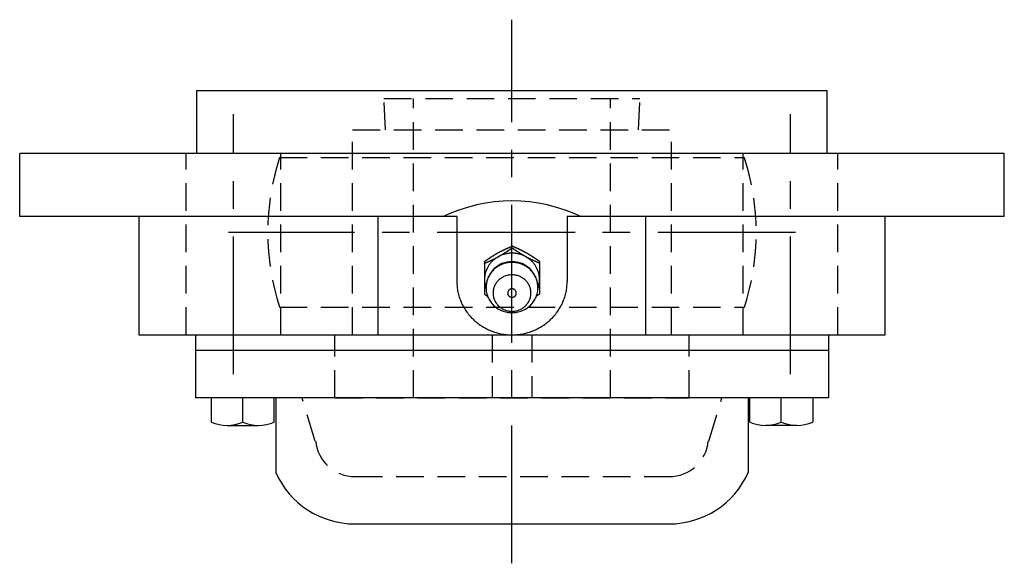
# Model space of a CAD drawing. Extents: x -67 to 156, y -68 to 157.
# Tile 9 of 9: x -62 to 63, y 88 to 157. Entities that reach past the tile are written whole.
import ezdxf

# ---------------------------------------------------------------- set-up
doc = ezdxf.new("R2010")
doc.units = 0
doc.header["$LTSCALE"] = 14
doc.linetypes.add('CENTER', pattern=[2, 1.25, -0.25, 0.25, -0.25])
doc.linetypes.add('HIDDEN', pattern=[0.375, 0.25, -0.125])
doc.layers.get('0').update_dxf_attribs({"linetype": 'CONTINUOUS'})
doc.layers.add('CENTER', color=1, linetype='CENTER')
doc.layers.add('HIDDEN', color=3, linetype='HIDDEN')

msp = doc.modelspace()

# ---------------------------------------------------------------- linework, layer by layer
for p, q in [((-40, 147.54), (40, 147.54)), ((-40, 139.54), (-40, 147.54)), ((40, 139.54), (40, 147.54)), ((62.5, 139.54), (-62.5, 139.54)), ((-62.5, 131.54), (-62.5, 139.54)), ((62.5, 131.54), (62.5, 139.54)), ((-7, 131.54), (-62.5, 131.54)), ((-47.36, 131.54), (-47.36, 116.54)), ((-17.01, 116.54), (-17.01, 131.54)), ((-7, 131.54), (-7, 123.3)), ((7, 131.54), (7, 123.3)), ((62.5, 131.54), (7, 131.54)), ((17.01, 116.54), (17.01, 131.54)), ((47.36, 116.54), (47.36, 131.54)), ((0, 127.57), (0, 127.8)), ((-3.5, 125.85), (-3.5, 121.71)), ((3.5, 125.85), (3.5, 121.71)), ((-3.5, 121.71), (-3.09, 121.43)), ((3.5, 121.71), (3.09, 121.43)), ((-47.36, 116.54), (47.36, 116.54)), ((-40.18, 116.54), (-40.18, 108.54)), ((40.18, 116.54), (40.18, 108.54)), ((40.18, 114.54), (-40.18, 114.54)), ((40.18, 108.54), (-40.18, 108.54)), ((-38.18, 108.54), (-38.18, 105.45)), ((-34.18, 105.45), (-34.18, 108.54)), ((-30.18, 105.45), (-30.18, 108.54)), ((-30, 108.54), (-30, 99.07)), ((30, 108.54), (30, 99.07)), ((30.18, 105.45), (30.18, 108.54)), ((34.18, 105.45), (34.18, 108.54)), ((38.18, 108.54), (38.18, 105.45)), ((-36.18, 105.04), (-32.18, 105.04)), ((36.18, 105.04), (32.18, 105.04)), ((-19.95, 92.54), (19.95, 92.54))]:
    msp.add_line(p, q)
for points in [[(-3.5, 125.85, 0), (-3.48, 125.87, 0), (-3.46, 125.88, 0), (-3.44, 125.89, 0), (-3.42, 125.91, 0), (-3.4, 125.92, 0), (-3.37, 125.94, 0), (-3.35, 125.95, 0), (-3.33, 125.97, 0), (-3.31, 125.98, 0), (-3.29, 125.99, 0), (-3.27, 126.01, 0), (-3.25, 126.02, 0), (-3.23, 126.04, 0), (-3.21, 126.05, 0), (-3.19, 126.07, 0), (-3.17, 126.08, 0), (-3.14, 126.09, 0), (-3.12, 126.11, 0), (-3.1, 126.12, 0), (-3.08, 126.14, 0), (-3.06, 126.15, 0), (-3.04, 126.17, 0), (-3.02, 126.18, 0), (-3, 126.19, 0), (-2.98, 126.21, 0), (-2.96, 126.22, 0), (-2.93, 126.23, 0), (-2.91, 126.25, 0), (-2.89, 126.26, 0), (-2.87, 126.28, 0), (-2.85, 126.29, 0), (-2.83, 126.31, 0), (-2.81, 126.32, 0), (-2.79, 126.33, 0), (-2.77, 126.35, 0), (-2.75, 126.36, 0), (-2.72, 126.38, 0), (-2.7, 126.39, 0), (-2.68, 126.4, 0), (-2.66, 126.42, 0), (-2.64, 126.43, 0), (-2.62, 126.44, 0), (-2.6, 126.46, 0), (-2.58, 126.47, 0), (-2.55, 126.48, 0), (-2.53, 126.5, 0), (-2.51, 126.51, 0), (-2.49, 126.53, 0), (-2.47, 126.54, 0), (-2.45, 126.55, 0), (-2.43, 126.57, 0), (-2.41, 126.58, 0), (-2.38, 126.59, 0), (-2.36, 126.61, 0), (-2.34, 126.62, 0), (-2.32, 126.63, 0), (-2.3, 126.65, 0), (-2.28, 126.66, 0), (-2.26, 126.67, 0), (-2.23, 126.69, 0), (-2.21, 126.7, 0), (-2.19, 126.71, 0), (-2.17, 126.72, 0), (-2.15, 126.74, 0), (-2.13, 126.75, 0), (-2.1, 126.76, 0), (-2.08, 126.78, 0), (-2.06, 126.79, 0), (-2.04, 126.8, 0), (-2.02, 126.81, 0), (-2, 126.83, 0), (-1.97, 126.84, 0), (-1.95, 126.85, 0), (-1.93, 126.87, 0), (-1.91, 126.88, 0), (-1.89, 126.89, 0), (-1.86, 126.9, 0), (-1.84, 126.92, 0), (-1.82, 126.93, 0), (-1.8, 126.94, 0), (-1.78, 126.95, 0), (-1.75, 126.97, 0), (-1.73, 126.98, 0), (-1.71, 126.99, 0), (-1.69, 127, 0), (-1.67, 127.01, 0), (-1.64, 127.03, 0), (-1.62, 127.04, 0), (-1.6, 127.05, 0), (-1.58, 127.06, 0), (-1.55, 127.07, 0), (-1.53, 127.08, 0), (-1.51, 127.1, 0), (-1.49, 127.11, 0), (-1.47, 127.12, 0), (-1.44, 127.13, 0), (-1.42, 127.14, 0), (-1.4, 127.15, 0), (-1.38, 127.17, 0), (-1.35, 127.18, 0), (-1.33, 127.19, 0), (-1.31, 127.2, 0), (-1.29, 127.21, 0), (-1.26, 127.22, 0), (-1.24, 127.23, 0), (-1.22, 127.24, 0), (-1.19, 127.25, 0), (-1.17, 127.27, 0), (-1.15, 127.28, 0), (-1.13, 127.29, 0), (-1.1, 127.3, 0), (-1.08, 127.31, 0), (-1.06, 127.32, 0), (-1.04, 127.33, 0), (-1.01, 127.34, 0), (-0.99, 127.35, 0), (-0.97, 127.36, 0), (-0.94, 127.38, 0), (-0.92, 127.39, 0), (-0.9, 127.4, 0), (-0.88, 127.41, 0), (-0.85, 127.42, 0), (-0.83, 127.43, 0), (-0.81, 127.44, 0), (-0.78, 127.45, 0), (-0.76, 127.46, 0), (-0.74, 127.47, 0), (-0.72, 127.48, 0), (-0.69, 127.49, 0), (-0.67, 127.5, 0), (-0.65, 127.51, 0), (-0.62, 127.52, 0), (-0.6, 127.53, 0), (-0.58, 127.55, 0), (-0.55, 127.56, 0), (-0.53, 127.57, 0), (-0.51, 127.58, 0), (-0.49, 127.59, 0), (-0.46, 127.6, 0), (-0.44, 127.61, 0), (-0.42, 127.62, 0), (-0.39, 127.63, 0), (-0.37, 127.64, 0), (-0.35, 127.65, 0), (-0.32, 127.66, 0), (-0.3, 127.67, 0), (-0.28, 127.68, 0), (-0.25, 127.69, 0), (-0.23, 127.7, 0), (-0.21, 127.71, 0), (-0.19, 127.72, 0), (-0.16, 127.73, 0), (-0.14, 127.74, 0), (-0.12, 127.75, 0), (-0.09, 127.76, 0), (-0.07, 127.77, 0), (-0.05, 127.78, 0), (-0.02, 127.79, 0), (0, 127.8, 0)], [(-3.5, 125.61, 0), (-3.48, 125.62, 0), (-3.45, 125.64, 0), (-3.43, 125.64, 0), (-3.41, 125.66, 0), (-3.38, 125.67, 0), (-3.36, 125.68, 0), (-3.34, 125.69, 0), (-3.31, 125.7, 0), (-3.29, 125.71, 0), (-3.27, 125.72, 0), (-3.25, 125.73, 0), (-3.22, 125.74, 0), (-3.2, 125.75, 0), (-3.18, 125.76, 0), (-3.15, 125.77, 0), (-3.13, 125.78, 0), (-3.11, 125.79, 0), (-3.08, 125.8, 0), (-3.06, 125.81, 0), (-3.04, 125.82, 0), (-3.01, 125.83, 0), (-2.99, 125.84, 0), (-2.97, 125.85, 0), (-2.95, 125.86, 0), (-2.92, 125.87, 0), (-2.9, 125.88, 0), (-2.88, 125.89, 0), (-2.85, 125.9, 0), (-2.83, 125.91, 0), (-2.81, 125.92, 0), (-2.78, 125.94, 0), (-2.76, 125.95, 0), (-2.74, 125.96, 0), (-2.72, 125.97, 0), (-2.69, 125.98, 0), (-2.67, 125.99, 0), (-2.65, 126, 0), (-2.62, 126.01, 0), (-2.6, 126.02, 0), (-2.58, 126.03, 0), (-2.56, 126.04, 0), (-2.53, 126.05, 0), (-2.51, 126.06, 0), (-2.49, 126.07, 0), (-2.46, 126.08, 0), (-2.44, 126.1, 0), (-2.42, 126.11, 0), (-2.4, 126.12, 0), (-2.37, 126.13, 0), (-2.35, 126.14, 0), (-2.33, 126.15, 0), (-2.3, 126.16, 0), (-2.28, 126.17, 0), (-2.26, 126.18, 0), (-2.24, 126.2, 0), (-2.21, 126.21, 0), (-2.19, 126.22, 0), (-2.17, 126.23, 0), (-2.15, 126.24, 0), (-2.12, 126.25, 0), (-2.1, 126.26, 0), (-2.08, 126.28, 0), (-2.06, 126.29, 0), (-2.03, 126.3, 0), (-2.01, 126.31, 0), (-1.99, 126.32, 0), (-1.97, 126.33, 0), (-1.95, 126.34, 0), (-1.92, 126.36, 0), (-1.9, 126.37, 0), (-1.88, 126.38, 0), (-1.86, 126.39, 0), (-1.83, 126.4, 0), (-1.81, 126.42, 0), (-1.79, 126.43, 0), (-1.77, 126.44, 0), (-1.75, 126.45, 0), (-1.72, 126.46, 0), (-1.7, 126.48, 0), (-1.68, 126.49, 0), (-1.66, 126.5, 0), (-1.64, 126.51, 0), (-1.61, 126.53, 0), (-1.59, 126.54, 0), (-1.57, 126.55, 0), (-1.55, 126.56, 0), (-1.53, 126.58, 0), (-1.5, 126.59, 0), (-1.48, 126.6, 0), (-1.46, 126.61, 0), (-1.44, 126.63, 0), (-1.42, 126.64, 0), (-1.4, 126.65, 0), (-1.37, 126.67, 0), (-1.35, 126.68, 0), (-1.33, 126.69, 0), (-1.31, 126.7, 0), (-1.29, 126.72, 0), (-1.27, 126.73, 0), (-1.24, 126.74, 0), (-1.22, 126.76, 0), (-1.2, 126.77, 0), (-1.18, 126.78, 0), (-1.16, 126.8, 0), (-1.14, 126.81, 0), (-1.12, 126.82, 0), (-1.09, 126.84, 0), (-1.07, 126.85, 0), (-1.05, 126.86, 0), (-1.03, 126.88, 0), (-1.01, 126.89, 0), (-0.99, 126.91, 0), (-0.97, 126.92, 0), (-0.95, 126.93, 0), (-0.92, 126.95, 0), (-0.9, 126.96, 0), (-0.88, 126.97, 0), (-0.86, 126.99, 0), (-0.84, 127, 0), (-0.82, 127.02, 0), (-0.8, 127.03, 0), (-0.78, 127.04, 0), (-0.75, 127.06, 0), (-0.73, 127.07, 0), (-0.71, 127.08, 0), (-0.69, 127.1, 0), (-0.67, 127.11, 0), (-0.65, 127.13, 0), (-0.63, 127.14, 0), (-0.61, 127.15, 0), (-0.59, 127.17, 0), (-0.56, 127.18, 0), (-0.54, 127.2, 0), (-0.52, 127.21, 0), (-0.5, 127.22, 0), (-0.48, 127.24, 0), (-0.46, 127.25, 0), (-0.44, 127.27, 0), (-0.42, 127.28, 0), (-0.4, 127.3, 0), (-0.38, 127.31, 0), (-0.36, 127.32, 0), (-0.33, 127.34, 0), (-0.31, 127.35, 0), (-0.29, 127.37, 0), (-0.27, 127.38, 0), (-0.25, 127.39, 0), (-0.23, 127.41, 0), (-0.21, 127.42, 0), (-0.19, 127.44, 0), (-0.17, 127.45, 0), (-0.15, 127.47, 0), (-0.13, 127.48, 0), (-0.1, 127.5, 0), (-0.08, 127.51, 0), (-0.06, 127.52, 0), (-0.04, 127.54, 0), (-0.02, 127.55, 0), (0, 127.57, 0)], [(3.5, 125.85, 0), (3.48, 125.87, 0), (3.46, 125.88, 0), (3.44, 125.89, 0), (3.42, 125.91, 0), (3.4, 125.92, 0), (3.37, 125.94, 0), (3.35, 125.95, 0), (3.33, 125.97, 0), (3.31, 125.98, 0), (3.29, 125.99, 0), (3.27, 126.01, 0), (3.25, 126.02, 0), (3.23, 126.04, 0), (3.21, 126.05, 0), (3.19, 126.07, 0), (3.17, 126.08, 0), (3.14, 126.09, 0), (3.12, 126.11, 0), (3.1, 126.12, 0), (3.08, 126.14, 0), (3.06, 126.15, 0), (3.04, 126.17, 0), (3.02, 126.18, 0), (3, 126.19, 0), (2.98, 126.21, 0), (2.96, 126.22, 0), (2.93, 126.23, 0), (2.91, 126.25, 0), (2.89, 126.26, 0), (2.87, 126.28, 0), (2.85, 126.29, 0), (2.83, 126.31, 0), (2.81, 126.32, 0), (2.79, 126.33, 0), (2.77, 126.35, 0), (2.75, 126.36, 0), (2.72, 126.38, 0), (2.7, 126.39, 0), (2.68, 126.4, 0), (2.66, 126.42, 0), (2.64, 126.43, 0), (2.62, 126.44, 0), (2.6, 126.46, 0), (2.58, 126.47, 0), (2.55, 126.48, 0), (2.53, 126.5, 0), (2.51, 126.51, 0), (2.49, 126.53, 0), (2.47, 126.54, 0), (2.45, 126.55, 0), (2.43, 126.57, 0), (2.41, 126.58, 0), (2.38, 126.59, 0), (2.36, 126.61, 0), (2.34, 126.62, 0), (2.32, 126.63, 0), (2.3, 126.65, 0), (2.28, 126.66, 0), (2.26, 126.67, 0), (2.23, 126.69, 0), (2.21, 126.7, 0), (2.19, 126.71, 0), (2.17, 126.72, 0), (2.15, 126.74, 0), (2.13, 126.75, 0), (2.1, 126.76, 0), (2.08, 126.78, 0), (2.06, 126.79, 0), (2.04, 126.8, 0), (2.02, 126.81, 0), (2, 126.83, 0), (1.97, 126.84, 0), (1.95, 126.85, 0), (1.93, 126.87, 0), (1.91, 126.88, 0), (1.89, 126.89, 0), (1.86, 126.9, 0), (1.84, 126.92, 0), (1.82, 126.93, 0), (1.8, 126.94, 0), (1.78, 126.95, 0), (1.75, 126.97, 0), (1.73, 126.98, 0), (1.71, 126.99, 0), (1.69, 127, 0), (1.67, 127.01, 0), (1.64, 127.03, 0), (1.62, 127.04, 0), (1.6, 127.05, 0), (1.58, 127.06, 0), (1.55, 127.07, 0), (1.53, 127.08, 0), (1.51, 127.1, 0), (1.49, 127.11, 0), (1.47, 127.12, 0), (1.44, 127.13, 0), (1.42, 127.14, 0), (1.4, 127.15, 0), (1.38, 127.17, 0), (1.35, 127.18, 0), (1.33, 127.19, 0), (1.31, 127.2, 0), (1.29, 127.21, 0), (1.26, 127.22, 0), (1.24, 127.23, 0), (1.22, 127.24, 0), (1.19, 127.25, 0), (1.17, 127.27, 0), (1.15, 127.28, 0), (1.13, 127.29, 0), (1.1, 127.3, 0), (1.08, 127.31, 0), (1.06, 127.32, 0), (1.04, 127.33, 0), (1.01, 127.34, 0), (0.99, 127.35, 0), (0.97, 127.36, 0), (0.94, 127.38, 0), (0.92, 127.39, 0), (0.9, 127.4, 0), (0.88, 127.41, 0), (0.85, 127.42, 0), (0.83, 127.43, 0), (0.81, 127.44, 0), (0.78, 127.45, 0), (0.76, 127.46, 0), (0.74, 127.47, 0), (0.72, 127.48, 0), (0.69, 127.49, 0), (0.67, 127.5, 0), (0.65, 127.51, 0), (0.62, 127.52, 0), (0.6, 127.53, 0), (0.58, 127.55, 0), (0.55, 127.56, 0), (0.53, 127.57, 0), (0.51, 127.58, 0), (0.49, 127.59, 0), (0.46, 127.6, 0), (0.44, 127.61, 0), (0.42, 127.62, 0), (0.39, 127.63, 0), (0.37, 127.64, 0), (0.35, 127.65, 0), (0.32, 127.66, 0), (0.3, 127.67, 0), (0.28, 127.68, 0), (0.25, 127.69, 0), (0.23, 127.7, 0), (0.21, 127.71, 0), (0.19, 127.72, 0), (0.16, 127.73, 0), (0.14, 127.74, 0), (0.12, 127.75, 0), (0.09, 127.76, 0), (0.07, 127.77, 0), (0.05, 127.78, 0), (0.02, 127.79, 0), (0, 127.8, 0)], [(3.5, 125.61, 0), (3.48, 125.62, 0), (3.45, 125.64, 0), (3.43, 125.64, 0), (3.41, 125.66, 0), (3.38, 125.67, 0), (3.36, 125.68, 0), (3.34, 125.69, 0), (3.31, 125.7, 0), (3.29, 125.71, 0), (3.27, 125.72, 0), (3.25, 125.73, 0), (3.22, 125.74, 0), (3.2, 125.75, 0), (3.18, 125.76, 0), (3.15, 125.77, 0), (3.13, 125.78, 0), (3.11, 125.79, 0), (3.08, 125.8, 0), (3.06, 125.81, 0), (3.04, 125.82, 0), (3.01, 125.83, 0), (2.99, 125.84, 0), (2.97, 125.85, 0), (2.95, 125.86, 0), (2.92, 125.87, 0), (2.9, 125.88, 0), (2.88, 125.89, 0), (2.85, 125.9, 0), (2.83, 125.91, 0), (2.81, 125.92, 0), (2.78, 125.94, 0), (2.76, 125.95, 0), (2.74, 125.96, 0), (2.72, 125.97, 0), (2.69, 125.98, 0), (2.67, 125.99, 0), (2.65, 126, 0), (2.62, 126.01, 0), (2.6, 126.02, 0), (2.58, 126.03, 0), (2.56, 126.04, 0), (2.53, 126.05, 0), (2.51, 126.06, 0), (2.49, 126.07, 0), (2.46, 126.08, 0), (2.44, 126.1, 0), (2.42, 126.11, 0), (2.4, 126.12, 0), (2.37, 126.13, 0), (2.35, 126.14, 0), (2.33, 126.15, 0), (2.3, 126.16, 0), (2.28, 126.17, 0), (2.26, 126.18, 0), (2.24, 126.2, 0), (2.21, 126.21, 0), (2.19, 126.22, 0), (2.17, 126.23, 0), (2.15, 126.24, 0), (2.12, 126.25, 0), (2.1, 126.26, 0), (2.08, 126.28, 0), (2.06, 126.29, 0), (2.03, 126.3, 0), (2.01, 126.31, 0), (1.99, 126.32, 0), (1.97, 126.33, 0), (1.95, 126.34, 0), (1.92, 126.36, 0), (1.9, 126.37, 0), (1.88, 126.38, 0), (1.86, 126.39, 0), (1.83, 126.4, 0), (1.81, 126.42, 0), (1.79, 126.43, 0), (1.77, 126.44, 0), (1.75, 126.45, 0), (1.72, 126.46, 0), (1.7, 126.48, 0), (1.68, 126.49, 0), (1.66, 126.5, 0), (1.64, 126.51, 0), (1.61, 126.53, 0), (1.59, 126.54, 0), (1.57, 126.55, 0), (1.55, 126.56, 0), (1.53, 126.58, 0), (1.5, 126.59, 0), (1.48, 126.6, 0), (1.46, 126.61, 0), (1.44, 126.63, 0), (1.42, 126.64, 0), (1.4, 126.65, 0), (1.37, 126.67, 0), (1.35, 126.68, 0), (1.33, 126.69, 0), (1.31, 126.7, 0), (1.29, 126.72, 0), (1.27, 126.73, 0), (1.24, 126.74, 0), (1.22, 126.76, 0), (1.2, 126.77, 0), (1.18, 126.78, 0), (1.16, 126.8, 0), (1.14, 126.81, 0), (1.12, 126.82, 0), (1.09, 126.84, 0), (1.07, 126.85, 0), (1.05, 126.86, 0), (1.03, 126.88, 0), (1.01, 126.89, 0), (0.99, 126.91, 0), (0.97, 126.92, 0), (0.95, 126.93, 0), (0.92, 126.95, 0), (0.9, 126.96, 0), (0.88, 126.97, 0), (0.86, 126.99, 0), (0.84, 127, 0), (0.82, 127.02, 0), (0.8, 127.03, 0), (0.78, 127.04, 0), (0.75, 127.06, 0), (0.73, 127.07, 0), (0.71, 127.08, 0), (0.69, 127.1, 0), (0.67, 127.11, 0), (0.65, 127.13, 0), (0.63, 127.14, 0), (0.61, 127.15, 0), (0.59, 127.17, 0), (0.56, 127.18, 0), (0.54, 127.2, 0), (0.52, 127.21, 0), (0.5, 127.22, 0), (0.48, 127.24, 0), (0.46, 127.25, 0), (0.44, 127.27, 0), (0.42, 127.28, 0), (0.4, 127.3, 0), (0.38, 127.31, 0), (0.36, 127.32, 0), (0.33, 127.34, 0), (0.31, 127.35, 0), (0.29, 127.37, 0), (0.27, 127.38, 0), (0.25, 127.39, 0), (0.23, 127.41, 0), (0.21, 127.42, 0), (0.19, 127.44, 0), (0.17, 127.45, 0), (0.15, 127.47, 0), (0.13, 127.48, 0), (0.1, 127.5, 0), (0.08, 127.51, 0), (0.06, 127.52, 0), (0.04, 127.54, 0), (0.02, 127.55, 0), (0, 127.57, 0)], [(3.3, 122.39, 0), (3.33, 122.48, 0), (3.36, 122.58, 0), (3.39, 122.67, 0), (3.41, 122.77, 0), (3.43, 122.87, 0), (3.45, 122.97, 0), (3.47, 123.07, 0), (3.48, 123.17, 0), (3.49, 123.27, 0), (3.5, 123.37, 0), (3.5, 123.47, 0), (3.5, 123.58, 0), (3.5, 123.68, 0), (3.49, 123.78, 0), (3.48, 123.88, 0), (3.47, 123.98, 0), (3.45, 124.08, 0), (3.43, 124.18, 0), (3.41, 124.28, 0), (3.39, 124.38, 0), (3.36, 124.47, 0), (3.33, 124.57, 0), (3.29, 124.67, 0), (3.26, 124.76, 0), (3.22, 124.85, 0), (3.17, 124.94, 0), (3.13, 125.04, 0), (3.08, 125.13, 0), (3.03, 125.21, 0), (2.98, 125.3, 0), (2.92, 125.39, 0), (2.86, 125.47, 0), (2.8, 125.55, 0), (2.74, 125.63, 0), (2.67, 125.71, 0), (2.6, 125.79, 0), (2.53, 125.86, 0), (2.46, 125.93, 0), (2.38, 126, 0), (2.3, 126.07, 0), (2.22, 126.13, 0), (2.14, 126.2, 0), (2.06, 126.26, 0), (1.97, 126.32, 0), (1.88, 126.37, 0), (1.79, 126.42, 0), (1.7, 126.47, 0), (1.61, 126.52, 0), (1.52, 126.57, 0), (1.42, 126.61, 0), (1.33, 126.65, 0), (1.23, 126.69, 0), (1.13, 126.72, 0), (1.03, 126.75, 0), (0.93, 126.78, 0), (0.83, 126.81, 0), (0.73, 126.83, 0), (0.62, 126.85, 0), (0.52, 126.86, 0), (0.42, 126.88, 0), (0.31, 126.89, 0), (0.21, 126.9, 0), (0.1, 126.9, 0), (0, 126.9, 0), (-0.1, 126.9, 0), (-0.21, 126.9, 0), (-0.31, 126.89, 0), (-0.42, 126.88, 0), (-0.52, 126.86, 0), (-0.62, 126.85, 0), (-0.73, 126.83, 0), (-0.83, 126.81, 0), (-0.93, 126.78, 0), (-1.03, 126.75, 0), (-1.13, 126.72, 0), (-1.23, 126.69, 0), (-1.33, 126.65, 0), (-1.42, 126.61, 0), (-1.52, 126.57, 0), (-1.61, 126.52, 0), (-1.7, 126.47, 0), (-1.79, 126.42, 0), (-1.88, 126.37, 0), (-1.97, 126.32, 0), (-2.06, 126.26, 0), (-2.14, 126.2, 0), (-2.22, 126.13, 0), (-2.3, 126.07, 0), (-2.38, 126, 0), (-2.46, 125.93, 0), (-2.53, 125.86, 0), (-2.6, 125.79, 0), (-2.67, 125.71, 0), (-2.74, 125.63, 0), (-2.8, 125.55, 0), (-2.86, 125.47, 0), (-2.92, 125.39, 0), (-2.98, 125.3, 0), (-3.03, 125.21, 0), (-3.08, 125.13, 0), (-3.13, 125.04, 0), (-3.17, 124.94, 0), (-3.22, 124.85, 0), (-3.26, 124.76, 0), (-3.29, 124.67, 0), (-3.33, 124.57, 0), (-3.36, 124.47, 0), (-3.39, 124.38, 0), (-3.41, 124.28, 0), (-3.43, 124.18, 0), (-3.45, 124.08, 0), (-3.47, 123.98, 0), (-3.48, 123.88, 0), (-3.49, 123.78, 0), (-3.5, 123.68, 0), (-3.5, 123.58, 0), (-3.5, 123.47, 0), (-3.5, 123.37, 0), (-3.49, 123.27, 0), (-3.48, 123.17, 0), (-3.47, 123.07, 0), (-3.45, 122.97, 0), (-3.43, 122.87, 0), (-3.41, 122.77, 0), (-3.39, 122.67, 0), (-3.36, 122.58, 0), (-3.33, 122.48, 0), (-3.3, 122.39, 0)], [(3.3, 122.54, 0), (3.3, 122.69, 0), (3.28, 122.85, 0), (3.26, 123.01, 0), (3.24, 123.16, 0), (3.2, 123.31, 0), (3.16, 123.46, 0), (3.11, 123.61, 0), (3.05, 123.76, 0), (2.98, 123.9, 0), (2.91, 124.04, 0), (2.83, 124.18, 0), (2.74, 124.31, 0), (2.65, 124.44, 0), (2.55, 124.56, 0), (2.45, 124.68, 0), (2.33, 124.79, 0), (2.22, 124.9, 0), (2.09, 125, 0), (1.97, 125.1, 0), (1.83, 125.19, 0), (1.7, 125.27, 0), (1.56, 125.35, 0), (1.41, 125.42, 0), (1.26, 125.48, 0), (1.11, 125.54, 0), (0.96, 125.59, 0), (0.8, 125.63, 0), (0.64, 125.67, 0), (0.48, 125.69, 0), (0.32, 125.71, 0), (0.16, 125.72, 0), (0, 125.73, 0), (-0.16, 125.72, 0), (-0.32, 125.71, 0), (-0.48, 125.69, 0), (-0.64, 125.67, 0), (-0.8, 125.63, 0), (-0.96, 125.59, 0), (-1.11, 125.54, 0), (-1.26, 125.48, 0), (-1.41, 125.42, 0), (-1.56, 125.35, 0), (-1.7, 125.27, 0), (-1.83, 125.19, 0), (-1.97, 125.1, 0), (-2.09, 125, 0), (-2.22, 124.9, 0), (-2.33, 124.79, 0), (-2.45, 124.68, 0), (-2.55, 124.56, 0), (-2.65, 124.44, 0), (-2.74, 124.31, 0), (-2.83, 124.18, 0), (-2.91, 124.04, 0), (-2.98, 123.9, 0), (-3.05, 123.76, 0), (-3.11, 123.61, 0), (-3.16, 123.46, 0), (-3.2, 123.31, 0), (-3.24, 123.16, 0), (-3.26, 123.01, 0), (-3.28, 122.85, 0), (-3.3, 122.69, 0), (-3.3, 122.54, 0), (-3.3, 122.38, 0), (-3.28, 122.23, 0), (-3.26, 122.07, 0), (-3.24, 121.92, 0), (-3.2, 121.76, 0), (-3.16, 121.61, 0), (-3.11, 121.47, 0), (-3.05, 121.32, 0), (-2.98, 121.18, 0), (-2.91, 121.04, 0), (-2.83, 120.9, 0), (-2.74, 120.77, 0), (-2.65, 120.64, 0), (-2.55, 120.52, 0), (-2.45, 120.4, 0), (-2.33, 120.28, 0), (-2.22, 120.18, 0), (-2.09, 120.08, 0), (-1.97, 119.98, 0), (-1.83, 119.89, 0), (-1.7, 119.81, 0), (-1.56, 119.73, 0), (-1.41, 119.66, 0), (-1.26, 119.59, 0), (-1.11, 119.54, 0), (-0.96, 119.49, 0), (-0.8, 119.45, 0), (-0.64, 119.41, 0), (-0.48, 119.39, 0), (-0.32, 119.37, 0), (-0.16, 119.36, 0), (0, 119.35, 0), (0.16, 119.36, 0), (0.32, 119.37, 0), (0.48, 119.39, 0), (0.64, 119.41, 0), (0.8, 119.45, 0), (0.96, 119.49, 0), (1.11, 119.54, 0), (1.26, 119.59, 0), (1.41, 119.66, 0), (1.56, 119.73, 0), (1.7, 119.81, 0), (1.83, 119.89, 0), (1.97, 119.98, 0), (2.09, 120.08, 0), (2.22, 120.18, 0), (2.33, 120.28, 0), (2.45, 120.4, 0), (2.55, 120.52, 0), (2.65, 120.64, 0), (2.74, 120.77, 0), (2.83, 120.9, 0), (2.91, 121.04, 0), (2.98, 121.18, 0), (3.05, 121.32, 0), (3.11, 121.47, 0), (3.16, 121.61, 0), (3.2, 121.76, 0), (3.24, 121.92, 0), (3.26, 122.07, 0), (3.28, 122.23, 0), (3.3, 122.38, 0), (3.3, 122.54, 0)], [(2.4, 121.84, 0), (2.4, 121.95, 0), (2.39, 122.07, 0), (2.37, 122.18, 0), (2.35, 122.29, 0), (2.33, 122.4, 0), (2.3, 122.51, 0), (2.26, 122.62, 0), (2.22, 122.73, 0), (2.17, 122.83, 0), (2.12, 122.93, 0), (2.06, 123.03, 0), (2, 123.13, 0), (1.93, 123.22, 0), (1.86, 123.31, 0), (1.78, 123.4, 0), (1.7, 123.48, 0), (1.61, 123.56, 0), (1.52, 123.63, 0), (1.43, 123.7, 0), (1.33, 123.77, 0), (1.23, 123.83, 0), (1.13, 123.88, 0), (1.03, 123.94, 0), (0.92, 123.98, 0), (0.81, 124.02, 0), (0.7, 124.06, 0), (0.58, 124.09, 0), (0.47, 124.11, 0), (0.35, 124.13, 0), (0.24, 124.15, 0), (0.12, 124.16, 0), (0, 124.16, 0), (-0.12, 124.16, 0), (-0.24, 124.15, 0), (-0.35, 124.13, 0), (-0.47, 124.11, 0), (-0.58, 124.09, 0), (-0.7, 124.06, 0), (-0.81, 124.02, 0), (-0.92, 123.98, 0), (-1.03, 123.94, 0), (-1.13, 123.88, 0), (-1.23, 123.83, 0), (-1.33, 123.77, 0), (-1.43, 123.7, 0), (-1.52, 123.63, 0), (-1.61, 123.56, 0), (-1.7, 123.48, 0), (-1.78, 123.4, 0), (-1.86, 123.31, 0), (-1.93, 123.22, 0), (-2, 123.13, 0), (-2.06, 123.03, 0), (-2.12, 122.93, 0), (-2.17, 122.83, 0), (-2.22, 122.73, 0), (-2.26, 122.62, 0), (-2.3, 122.51, 0), (-2.33, 122.4, 0), (-2.35, 122.29, 0), (-2.37, 122.18, 0), (-2.39, 122.07, 0), (-2.4, 121.95, 0), (-2.4, 121.84, 0), (-2.4, 121.73, 0), (-2.39, 121.61, 0), (-2.37, 121.5, 0), (-2.35, 121.39, 0), (-2.33, 121.28, 0), (-2.3, 121.17, 0), (-2.26, 121.06, 0), (-2.22, 120.95, 0), (-2.17, 120.85, 0), (-2.12, 120.75, 0), (-2.06, 120.65, 0), (-2, 120.55, 0), (-1.93, 120.46, 0), (-1.86, 120.37, 0), (-1.78, 120.28, 0), (-1.7, 120.2, 0), (-1.61, 120.12, 0), (-1.52, 120.05, 0), (-1.43, 119.98, 0), (-1.33, 119.91, 0), (-1.23, 119.85, 0), (-1.13, 119.8, 0), (-1.03, 119.74, 0), (-0.92, 119.7, 0), (-0.81, 119.66, 0), (-0.7, 119.62, 0), (-0.58, 119.59, 0), (-0.47, 119.57, 0), (-0.35, 119.55, 0), (-0.24, 119.53, 0), (-0.12, 119.52, 0), (0, 119.52, 0), (0.12, 119.52, 0), (0.24, 119.53, 0), (0.35, 119.55, 0), (0.47, 119.57, 0), (0.58, 119.59, 0), (0.7, 119.62, 0), (0.81, 119.66, 0), (0.92, 119.7, 0), (1.03, 119.74, 0), (1.13, 119.8, 0), (1.23, 119.85, 0), (1.33, 119.91, 0), (1.43, 119.98, 0), (1.52, 120.05, 0), (1.61, 120.12, 0), (1.7, 120.2, 0), (1.78, 120.28, 0), (1.86, 120.37, 0), (1.93, 120.46, 0), (2, 120.55, 0), (2.06, 120.65, 0), (2.12, 120.75, 0), (2.17, 120.85, 0), (2.22, 120.95, 0), (2.26, 121.06, 0), (2.3, 121.17, 0), (2.33, 121.28, 0), (2.35, 121.39, 0), (2.37, 121.5, 0), (2.39, 121.61, 0), (2.4, 121.73, 0), (2.4, 121.84, 0)], [(-7, 123.3, 0), (-7, 123.14, 0), (-6.99, 122.97, 0), (-6.98, 122.8, 0), (-6.97, 122.64, 0), (-6.95, 122.47, 0), (-6.92, 122.31, 0), (-6.9, 122.14, 0), (-6.87, 121.98, 0), (-6.83, 121.82, 0), (-6.79, 121.66, 0), (-6.75, 121.5, 0), (-6.7, 121.34, 0), (-6.65, 121.18, 0), (-6.59, 121.02, 0), (-6.53, 120.87, 0), (-6.47, 120.71, 0), (-6.4, 120.56, 0), (-6.33, 120.41, 0), (-6.25, 120.26, 0), (-6.17, 120.11, 0), (-6.09, 119.97, 0), (-6, 119.83, 0), (-5.91, 119.68, 0), (-5.82, 119.55, 0), (-5.72, 119.41, 0), (-5.62, 119.27, 0), (-5.52, 119.14, 0), (-5.41, 119.01, 0), (-5.3, 118.89, 0), (-5.19, 118.76, 0), (-5.07, 118.64, 0), (-4.95, 118.52, 0), (-4.83, 118.4, 0), (-4.7, 118.29, 0), (-4.57, 118.18, 0), (-4.44, 118.08, 0), (-4.31, 117.97, 0), (-4.17, 117.87, 0), (-4.03, 117.77, 0), (-3.89, 117.68, 0), (-3.74, 117.59, 0), (-3.6, 117.5, 0), (-3.45, 117.42, 0), (-3.3, 117.34, 0), (-3.15, 117.26, 0), (-2.99, 117.19, 0), (-2.84, 117.12, 0), (-2.68, 117.06, 0), (-2.52, 116.99, 0), (-2.36, 116.94, 0), (-2.2, 116.88, 0), (-2.03, 116.83, 0), (-1.87, 116.78, 0), (-1.7, 116.74, 0), (-1.53, 116.7, 0), (-1.37, 116.67, 0), (-1.2, 116.64, 0), (-1.03, 116.61, 0), (-0.86, 116.59, 0), (-0.69, 116.57, 0), (-0.51, 116.56, 0), (-0.34, 116.55, 0), (-0.17, 116.54, 0), (0, 116.54, 0), (0.17, 116.54, 0), (0.34, 116.55, 0), (0.51, 116.56, 0), (0.69, 116.57, 0), (0.86, 116.59, 0), (1.03, 116.61, 0), (1.2, 116.64, 0), (1.37, 116.67, 0), (1.53, 116.7, 0), (1.7, 116.74, 0), (1.87, 116.78, 0), (2.03, 116.83, 0), (2.2, 116.88, 0), (2.36, 116.94, 0), (2.52, 116.99, 0), (2.68, 117.06, 0), (2.84, 117.12, 0), (2.99, 117.19, 0), (3.15, 117.26, 0), (3.3, 117.34, 0), (3.45, 117.42, 0), (3.6, 117.5, 0), (3.74, 117.59, 0), (3.89, 117.68, 0), (4.03, 117.77, 0), (4.17, 117.87, 0), (4.31, 117.97, 0), (4.44, 118.08, 0), (4.57, 118.18, 0), (4.7, 118.29, 0), (4.83, 118.4, 0), (4.95, 118.52, 0), (5.07, 118.64, 0), (5.19, 118.76, 0), (5.3, 118.89, 0), (5.41, 119.01, 0), (5.52, 119.14, 0), (5.62, 119.27, 0), (5.72, 119.41, 0), (5.82, 119.55, 0), (5.91, 119.68, 0), (6, 119.83, 0), (6.09, 119.97, 0), (6.17, 120.11, 0), (6.25, 120.26, 0), (6.33, 120.41, 0), (6.4, 120.56, 0), (6.47, 120.71, 0), (6.53, 120.87, 0), (6.59, 121.02, 0), (6.65, 121.18, 0), (6.7, 121.34, 0), (6.75, 121.5, 0), (6.79, 121.66, 0), (6.83, 121.82, 0), (6.87, 121.98, 0), (6.9, 122.14, 0), (6.92, 122.31, 0), (6.95, 122.47, 0), (6.97, 122.64, 0), (6.98, 122.8, 0), (6.99, 122.97, 0), (7, 123.14, 0), (7, 123.3, 0)], [(-3.5, 123.52, 0), (-3.5, 123.51, 0), (-3.5, 123.5, 0), (-3.5, 123.5, 0), (-3.5, 123.49, 0), (-3.5, 123.48, 0), (-3.5, 123.47, 0), (-3.5, 123.46, 0), (-3.5, 123.45, 0), (-3.5, 123.44, 0), (-3.5, 123.43, 0), (-3.5, 123.42, 0), (-3.5, 123.41, 0), (-3.5, 123.4, 0), (-3.5, 123.39, 0), (-3.5, 123.39, 0), (-3.5, 123.38, 0), (-3.5, 123.37, 0), (-3.5, 123.36, 0), (-3.5, 123.35, 0), (-3.49, 123.34, 0), (-3.49, 123.33, 0), (-3.49, 123.32, 0), (-3.49, 123.31, 0), (-3.49, 123.31, 0), (-3.49, 123.3, 0), (-3.49, 123.29, 0), (-3.49, 123.28, 0), (-3.49, 123.27, 0), (-3.49, 123.26, 0), (-3.49, 123.25, 0), (-3.49, 123.24, 0), (-3.49, 123.23, 0), (-3.49, 123.22, 0), (-3.49, 123.22, 0), (-3.48, 123.21, 0), (-3.48, 123.2, 0), (-3.48, 123.19, 0), (-3.48, 123.18, 0), (-3.48, 123.17, 0), (-3.48, 123.16, 0), (-3.48, 123.15, 0), (-3.48, 123.14, 0), (-3.48, 123.13, 0), (-3.48, 123.12, 0), (-3.47, 123.12, 0), (-3.47, 123.11, 0), (-3.47, 123.1, 0), (-3.47, 123.09, 0), (-3.47, 123.08, 0), (-3.47, 123.07, 0), (-3.47, 123.06, 0), (-3.47, 123.05, 0), (-3.46, 123.04, 0), (-3.46, 123.03, 0), (-3.46, 123.03, 0), (-3.46, 123.02, 0), (-3.46, 123.01, 0), (-3.46, 123, 0), (-3.46, 122.99, 0), (-3.45, 122.98, 0), (-3.45, 122.97, 0), (-3.45, 122.96, 0), (-3.45, 122.95, 0), (-3.45, 122.94, 0), (-3.45, 122.94, 0), (-3.45, 122.93, 0), (-3.44, 122.92, 0), (-3.44, 122.91, 0), (-3.44, 122.9, 0), (-3.44, 122.89, 0), (-3.44, 122.88, 0), (-3.44, 122.87, 0), (-3.43, 122.86, 0), (-3.43, 122.86, 0), (-3.43, 122.85, 0), (-3.43, 122.84, 0), (-3.43, 122.83, 0), (-3.42, 122.82, 0), (-3.42, 122.81, 0), (-3.42, 122.8, 0), (-3.42, 122.79, 0), (-3.42, 122.78, 0), (-3.41, 122.78, 0), (-3.41, 122.77, 0), (-3.41, 122.76, 0), (-3.41, 122.75, 0), (-3.41, 122.74, 0), (-3.4, 122.73, 0), (-3.4, 122.72, 0), (-3.4, 122.72, 0), (-3.4, 122.71, 0), (-3.39, 122.7, 0), (-3.39, 122.69, 0), (-3.39, 122.68, 0), (-3.39, 122.67, 0), (-3.38, 122.66, 0), (-3.38, 122.65, 0), (-3.38, 122.64, 0), (-3.38, 122.64, 0), (-3.38, 122.63, 0), (-3.37, 122.62, 0), (-3.37, 122.61, 0), (-3.37, 122.6, 0), (-3.37, 122.59, 0), (-3.36, 122.58, 0), (-3.36, 122.58, 0), (-3.36, 122.57, 0), (-3.35, 122.56, 0), (-3.35, 122.55, 0), (-3.35, 122.54, 0), (-3.35, 122.53, 0), (-3.34, 122.52, 0), (-3.34, 122.51, 0), (-3.34, 122.51, 0), (-3.34, 122.5, 0), (-3.33, 122.49, 0), (-3.33, 122.48, 0), (-3.33, 122.47, 0), (-3.32, 122.46, 0), (-3.32, 122.45, 0), (-3.32, 122.44, 0), (-3.31, 122.44, 0), (-3.31, 122.43, 0), (-3.31, 122.42, 0), (-3.31, 122.41, 0), (-3.3, 122.4, 0), (-3.3, 122.39, 0), (-3.3, 122.39, 0)], [(0.55, 121.84, 0), (0.55, 121.87, 0), (0.55, 121.89, 0), (0.55, 121.92, 0), (0.54, 121.94, 0), (0.54, 121.97, 0), (0.53, 122, 0), (0.52, 122.02, 0), (0.51, 122.05, 0), (0.5, 122.07, 0), (0.49, 122.09, 0), (0.48, 122.11, 0), (0.46, 122.14, 0), (0.45, 122.16, 0), (0.43, 122.18, 0), (0.41, 122.2, 0), (0.39, 122.22, 0), (0.37, 122.24, 0), (0.35, 122.25, 0), (0.33, 122.27, 0), (0.31, 122.28, 0), (0.29, 122.3, 0), (0.26, 122.31, 0), (0.24, 122.32, 0), (0.21, 122.33, 0), (0.19, 122.34, 0), (0.16, 122.35, 0), (0.13, 122.36, 0), (0.11, 122.36, 0), (0.08, 122.37, 0), (0.05, 122.37, 0), (0.03, 122.38, 0), (0, 122.38, 0), (-0.03, 122.38, 0), (-0.05, 122.37, 0), (-0.08, 122.37, 0), (-0.11, 122.36, 0), (-0.13, 122.36, 0), (-0.16, 122.35, 0), (-0.19, 122.34, 0), (-0.21, 122.33, 0), (-0.24, 122.32, 0), (-0.26, 122.31, 0), (-0.29, 122.3, 0), (-0.31, 122.28, 0), (-0.33, 122.27, 0), (-0.35, 122.25, 0), (-0.37, 122.24, 0), (-0.39, 122.22, 0), (-0.41, 122.2, 0), (-0.43, 122.18, 0), (-0.45, 122.16, 0), (-0.46, 122.14, 0), (-0.48, 122.11, 0), (-0.49, 122.09, 0), (-0.5, 122.07, 0), (-0.51, 122.05, 0), (-0.52, 122.02, 0), (-0.53, 122, 0), (-0.54, 121.97, 0), (-0.54, 121.94, 0), (-0.55, 121.92, 0), (-0.55, 121.89, 0), (-0.55, 121.87, 0), (-0.55, 121.84, 0), (-0.55, 121.81, 0), (-0.55, 121.79, 0), (-0.55, 121.76, 0), (-0.54, 121.73, 0), (-0.54, 121.71, 0), (-0.53, 121.68, 0), (-0.52, 121.66, 0), (-0.51, 121.64, 0), (-0.5, 121.61, 0), (-0.49, 121.59, 0), (-0.48, 121.56, 0), (-0.46, 121.54, 0), (-0.45, 121.52, 0), (-0.43, 121.5, 0), (-0.41, 121.48, 0), (-0.39, 121.46, 0), (-0.37, 121.44, 0), (-0.35, 121.43, 0), (-0.33, 121.41, 0), (-0.31, 121.39, 0), (-0.29, 121.38, 0), (-0.26, 121.37, 0), (-0.24, 121.36, 0), (-0.21, 121.34, 0), (-0.19, 121.34, 0), (-0.16, 121.33, 0), (-0.13, 121.32, 0), (-0.11, 121.31, 0), (-0.08, 121.31, 0), (-0.05, 121.31, 0), (-0.03, 121.31, 0), (0, 121.3, 0), (0.03, 121.31, 0), (0.05, 121.31, 0), (0.08, 121.31, 0), (0.11, 121.31, 0), (0.13, 121.32, 0), (0.16, 121.33, 0), (0.19, 121.34, 0), (0.21, 121.34, 0), (0.24, 121.36, 0), (0.26, 121.37, 0), (0.29, 121.38, 0), (0.31, 121.39, 0), (0.33, 121.41, 0), (0.35, 121.43, 0), (0.37, 121.44, 0), (0.39, 121.46, 0), (0.41, 121.48, 0), (0.43, 121.5, 0), (0.45, 121.52, 0), (0.46, 121.54, 0), (0.48, 121.56, 0), (0.49, 121.59, 0), (0.5, 121.61, 0), (0.51, 121.64, 0), (0.52, 121.66, 0), (0.53, 121.68, 0), (0.54, 121.71, 0), (0.54, 121.73, 0), (0.55, 121.76, 0), (0.55, 121.79, 0), (0.55, 121.81, 0), (0.55, 121.84, 0)]]:
    msp.add_polyline3d(points)
for centre, radius, start, end in [((0, 113.54), 20, 64.1581, 115.8419), ((0, 122.54), 3.3, 0, 180), ((-36.18, 110.07), 5.03, 246.5549, 293.4451), ((-32.18, 110.07), 5.03, 246.5549, 293.4451), ((32.18, 110.07), 5.03, 246.5549, 293.4451), ((36.18, 110.07), 5.03, 246.5549, 293.4451), ((-19.95, 103.54), 11, 203.9817, 270), ((19.95, 103.54), 11, 270, 336.0183)]:
    msp.add_arc(centre, radius, start, end)
at = {"layer": 'CENTER'}
for p, q in [((0, 87.54), (0, 156.54)), ((-35.36, 111.54), (-35.36, 144.54)), ((35.36, 111.54), (35.36, 144.54)), ((36, 129.54), (-36, 129.54))]:
    msp.add_line(p, q, dxfattribs=at)
at = {"layer": 'HIDDEN'}
for p, q in [((-16.25, 146.54), (16.25, 146.54)), ((-16.08, 142.54), (-16.25, 146.54)), ((-12.5, 108.54), (-12.5, 146.54)), ((12.5, 108.54), (12.5, 146.54)), ((16.08, 142.54), (16.25, 146.54)), ((-20.25, 142.54), (20.25, 142.54)), ((-20.25, 116.54), (-20.25, 142.54)), ((20.25, 116.54), (20.25, 142.54)), ((-41.36, 116.54), (-41.36, 139.54)), ((-29.51, 139.04), (29.51, 139.04)), ((-29.36, 116.54), (-29.36, 139.54)), ((29.36, 116.54), (29.36, 139.54)), ((41.36, 116.54), (41.36, 139.54)), ((-29.51, 120.04), (29.51, 120.04)), ((-22.5, 116.54), (22.5, 116.54)), ((-22.5, 108.54), (-22.5, 116.54)), ((-2.5, 116.54), (-2.5, 108.54)), ((2.5, 116.54), (2.5, 108.54)), ((22.5, 108.54), (22.5, 116.54)), ((-25, 103.04), (-26.63, 108.54)), ((-22.5, 108.54), (22.5, 108.54)), ((25, 103.04), (26.63, 108.54)), ((-19.95, 98.54), (19.95, 98.54))]:
    msp.add_line(p, q, dxfattribs=at)
for centre, radius, start, end in [((0, 129.54), 31, 162.1545, 197.8455), ((0, 129.54), 31, 342.1545, 17.8455), ((-19.95, 103.54), 5, 185.7392, 270), ((19.95, 103.54), 5, 270, 354.2608)]:
    msp.add_arc(centre, radius, start, end, dxfattribs=at)

doc.saveas('drawing.dxf')
